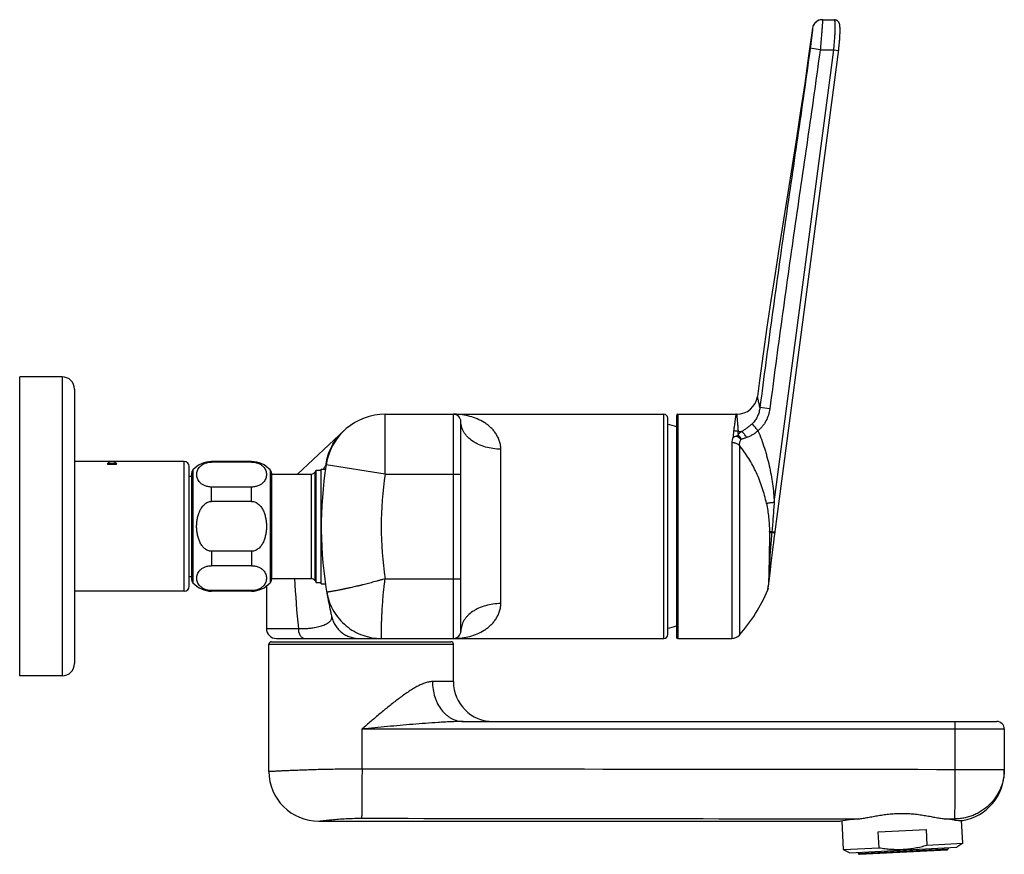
# Model space of a CAD drawing. Header units: millimetres. Extents: x -56 to 489, y -110 to 336.
# Tile 10 of 10: x 291 to 489, y 168 to 336. Entities that reach past the tile are written whole.
import ezdxf

# ---------------------------------------------------------------- set-up
doc = ezdxf.new("R2010")
doc.units = ezdxf.units.MM
doc.header["$LTSCALE"] = 23.1
doc.layers.get('0').update_dxf_attribs({"linetype": 'CONTINUOUS'})

msp = doc.modelspace()

# ---------------------------------------------------------------- linework, layer by layer
at = {"color": 7, "linetype": 'CONTINUOUS'}
for p, q in [((452.19, 335.88), (454.62, 335.84)), ((454.65, 335.84), (454.62, 335.84)), ((454.7, 335.84), (454.65, 335.84)), ((454.75, 335.83), (454.7, 335.84)), ((454.85, 335.81), (454.8, 335.82)), ((454.9, 335.8), (454.85, 335.81)), ((454.94, 335.78), (454.89, 335.8)), ((454.99, 335.76), (454.94, 335.78)), ((455.03, 335.74), (454.99, 335.76)), ((455.08, 335.72), (455.03, 335.74)), ((455.12, 335.7), (455.08, 335.72)), ((455.16, 335.67), (455.12, 335.7)), ((455.2, 335.64), (455.16, 335.67)), ((455.23, 335.61), (455.2, 335.64)), ((455.27, 335.58), (455.23, 335.61)), ((455.3, 335.55), (455.27, 335.58)), ((455.33, 335.52), (455.3, 335.55)), ((455.36, 335.49), (455.33, 335.52)), ((455.39, 335.46), (455.36, 335.49)), ((455.41, 335.43), (455.39, 335.46)), ((455.44, 335.39), (455.41, 335.43)), ((455.46, 335.36), (455.44, 335.39)), ((455.48, 335.33), (455.46, 335.36)), ((455.5, 335.3), (455.48, 335.33)), ((455.51, 335.27), (455.5, 335.3)), ((455.53, 335.23), (455.51, 335.27)), ((455.54, 335.2), (455.53, 335.23)), ((455.56, 335.17), (455.54, 335.2)), ((455.57, 335.14), (455.56, 335.17)), ((455.58, 335.11), (455.57, 335.14)), ((455.59, 335.08), (455.58, 335.11)), ((455.6, 335.05), (455.59, 335.08)), ((455.61, 335.02), (455.6, 335.05)), ((455.61, 334.99), (455.61, 335.02)), ((455.62, 334.96), (455.61, 334.99)), ((455.63, 334.93), (455.62, 334.96)), ((455.63, 334.91), (455.63, 334.94)), ((455.64, 334.88), (455.63, 334.91)), ((455.65, 334.85), (455.64, 334.88)), ((455.65, 334.82), (455.64, 334.85)), ((455.65, 334.79), (455.65, 334.82)), ((455.66, 334.76), (455.65, 334.79)), ((455.66, 334.72), (455.66, 334.76)), ((455.67, 334.69), (455.66, 334.72)), ((455.67, 334.66), (455.67, 334.69)), ((455.68, 334.59), (455.68, 334.62)), ((455.68, 334.55), (455.68, 334.59)), ((455.69, 334.47), (455.69, 334.51)), ((455.69, 334.39), (455.69, 334.43)), ((455.7, 334.34), (455.69, 334.39)), ((455.7, 334.14), (455.7, 334.2)), ((455.71, 334.09), (455.7, 334.14)), ((455.71, 333.98), (455.71, 334.03)), ((455.71, 333.91), (455.71, 333.98)), ((455.71, 333.79), (455.71, 333.92)), ((455.71, 333.65), (455.71, 333.85)), ((455.61, 331.61), (455.63, 331.87)), ((455.62, 331.74), (455.64, 331.99)), ((455.63, 331.87), (455.65, 332.11)), ((455.64, 331.99), (455.66, 332.33)), ((455.65, 332.22), (455.67, 332.55)), ((455.67, 332.44), (455.68, 332.65)), ((455.68, 332.64), (455.69, 332.93)), ((455.68, 332.65), (455.68, 332.74)), ((455.69, 333.02), (455.7, 333.19)), ((455.69, 332.84), (455.7, 333.11)), ((455.7, 333.27), (455.71, 333.51)), ((455.7, 333.19), (455.7, 333.36)), ((455.71, 333.51), (455.71, 333.72)), ((455.71, 333.43), (455.71, 333.58)), ((442.63, 232.68), (455.43, 329.88)), ((291.15, 204.24), (291.15, 264.24)), ((299.65, 264.24), (291.15, 264.24)), ((302.15, 261.74), (302.15, 206.74)), ((364.47, 256.74), (420.35, 256.74)), ((379.65, 213.24), (379.65, 255.24)), ((421.15, 212.54), (421.15, 255.94)), ((422.9, 256.44), (422.9, 212.04)), ((423.2, 256.74), (434.83, 256.74)), ((346.85, 244.72), (356.29, 253.52)), ((356.28, 253.51), (356.29, 253.52)), ((356.29, 253.52), (356.29, 253.52)), ((324.15, 247.24), (302.15, 247.24)), ((337.65, 247.24), (329.65, 247.24)), ((337.65, 247.13), (329.65, 247.13)), ((325.15, 222.24), (325.15, 246.24)), ((350.39, 245.12), (350.6, 245.49)), ((350.6, 222.99), (350.6, 245.49)), ((350.6, 245.49), (351.65, 245.49)), ((351.65, 222.74), (351.65, 245.74)), ((351.65, 245.74), (352.49, 245.74)), ((325.15, 244.31), (325.65, 244.31)), ((325.65, 244.89), (325.65, 223.59)), ((341.65, 244.89), (341.65, 223.59)), ((341.65, 244.72), (349.69, 244.72)), ((337.65, 242.13), (329.65, 242.13)), ((337.65, 239.24), (329.65, 239.24)), ((442.41, 230.96), (442.52, 231.82)), ((442.52, 231.82), (442.63, 232.68)), ((337.65, 229.24), (329.65, 229.24)), ((442.16, 229.01), (442.3, 230.12)), ((442.3, 230.12), (442.41, 230.96)), ((441.91, 226.94), (442.03, 227.95)), ((442.03, 227.95), (442.16, 229.01)), ((337.65, 226.35), (329.65, 226.35)), ((441.66, 224.91), (441.74, 225.55)), ((441.74, 225.55), (441.82, 226.22)), ((441.82, 226.22), (441.91, 226.94)), ((325.15, 224.17), (325.65, 224.17)), ((341.65, 223.76), (349.69, 223.76)), ((350.39, 223.36), (350.6, 222.99)), ((441.32, 221.81), (441.48, 223.31)), ((441.48, 223.31), (441.53, 223.79)), ((441.53, 223.79), (441.59, 224.33)), ((441.59, 224.33), (441.66, 224.91)), ((324.15, 221.24), (302.15, 221.24)), ((337.65, 221.35), (329.65, 221.35)), ((337.65, 221.24), (329.65, 221.24)), ((340.65, 222.24), (340.65, 213.74)), ((350.6, 222.99), (351.65, 222.99)), ((351.65, 222.74), (352.49, 222.74)), ((352.76, 221.01), (352.8, 220.75)), ((352.89, 220.22), (352.91, 220.14)), ((352.91, 220.14), (352.91, 220.12)), ((352.92, 220.09), (352.94, 219.95)), ((352.95, 219.88), (352.98, 219.76)), ((352.99, 219.67), (353.01, 219.56)), ((353.04, 219.4), (353.05, 219.36)), ((353.05, 219.36), (353.13, 218.96)), ((353.27, 218.22), (353.31, 218.05)), ((353.31, 218.05), (353.38, 217.71)), ((353.52, 217.07), (353.55, 216.95)), ((353.55, 216.95), (353.59, 216.76)), ((353.59, 216.76), (353.6, 216.73)), ((353.68, 216.32), (353.69, 216.3)), ((353.69, 216.3), (353.7, 216.25)), ((353.7, 216.25), (353.71, 216.19)), ((353.71, 216.19), (353.73, 216.14)), ((353.73, 216.14), (353.75, 216.06)), ((342.65, 211.74), (420.35, 211.74)), ((423.2, 211.74), (434.01, 211.74)), ((341.15, 185.09), (341.15, 210.59)), ((341.65, 211.09), (377.65, 211.09)), ((378.15, 203.09), (378.15, 210.59)), ((299.65, 204.24), (291.15, 204.24)), ((380.13, 195.09), (487.15, 195.09)), ((488.65, 193.59), (488.65, 185.09)), ((351.15, 175.09), (455.81, 175.09)), ((456.06, 175.13), (456.36, 169.4)), ((480.32, 170.66), (480.08, 175.23)), ((463.38, 172.95), (472.96, 173.45)), ((463.55, 169.78), (463.38, 172.95)), ((472.96, 173.45), (473.13, 170.28)), ((457.64, 168.75), (479.11, 169.87)), ((473.13, 170.28), (480.32, 170.66)), ((480.32, 170.66), (479.11, 169.87)), ((456.36, 169.4), (463.55, 169.78)), ((456.36, 169.4), (457.64, 168.75)), ((459.4, 168.64), (459.39, 168.84)), ((459.61, 168.45), (477.19, 169.37)), ((477.36, 169.78), (477.37, 169.58))]:
    msp.add_line(p, q, dxfattribs=at)
at = {"color": 9, "linetype": 'CONTINUOUS'}
for p, q in [((450.17, 334.15), (450.2, 334.15)), ((442.49, 239.07), (454.44, 329.86)), ((451.73, 329.86), (449.71, 330.14)), ((451.73, 329.86), (454.44, 329.86)), ((454.44, 329.86), (455.41, 329.73)), ((299.65, 264.24), (299.65, 204.24)), ((441.62, 257.81), (439.62, 258.07)), ((364.47, 244.74), (364.47, 256.74)), ((378.15, 211.74), (378.15, 256.74)), ((420.35, 211.74), (420.35, 256.74)), ((423.2, 256.74), (423.2, 211.74)), ((434.01, 251.01), (434.01, 211.74)), ((353.74, 250.11), (353.72, 250.08)), ((353.74, 250.11), (353.72, 250.08)), ((387.65, 218.75), (387.65, 249.73)), ((435.52, 250.5), (435.52, 212.42)), ((324.15, 221.24), (324.15, 247.24)), ((329.65, 247.13), (329.65, 247.24)), ((337.65, 247.13), (337.65, 247.24)), ((310.62, 246.78), (308.69, 246.78)), ((325.9, 245.55), (325.9, 222.93)), ((341.4, 245.55), (341.4, 222.93)), ((350.39, 223.36), (350.39, 245.12)), ((364.47, 244.74), (352.61, 246.59)), ((349.69, 223.76), (349.69, 244.72)), ((364.47, 244.74), (379.65, 244.74)), ((329.65, 239.24), (329.65, 242.13)), ((337.65, 239.24), (337.65, 242.13)), ((441.54, 233.08), (441.54, 233.02)), ((442.04, 233.23), (442.02, 233.09)), ((442.02, 233.09), (442.67, 233)), ((442.02, 233.09), (442.02, 233.03)), ((442.04, 233.23), (442.69, 233.15)), ((442.46, 233.18), (442.52, 233.17)), ((329.65, 229.24), (329.65, 226.35)), ((337.65, 229.24), (337.65, 226.35)), ((364.47, 223.74), (379.65, 223.74)), ((329.65, 221.35), (329.65, 221.24)), ((337.65, 221.35), (337.65, 221.24)), ((441.25, 221.54), (441.35, 222.51)), ((441.27, 221.73), (441.35, 222.51)), ((340.65, 213.74), (347.05, 213.74)), ((344.42, 213.74), (344.72, 213.74)), ((341.15, 210.59), (378.15, 210.59)), ((378.15, 203.09), (373.95, 203.09)), ((359.82, 193.59), (488.65, 193.59)), ((359.82, 185.61), (359.82, 193.59)), ((478.74, 193.59), (478.74, 185.49)), ((478.74, 185.49), (488.65, 185.49)), ((476.84, 175.55), (478.65, 175.55)), ((478.65, 175.55), (478.65, 175.33)), ((459.4, 168.64), (477.37, 169.58))]:
    msp.add_line(p, q, dxfattribs=at)
at = {"color": 7, "linetype": 'CONTINUOUS'}
for points in [[(452.22, 335.88), (452.17, 335.88), (452.1, 335.88), (452.07, 335.88)], [(454.85, 335.81), (454.8, 335.82), (454.75, 335.83)], [(450.17, 334.15), (449.41, 328.62), (448.61, 323.09), (447.79, 317.59), (446.95, 312.1), (446.1, 306.63), (445.23, 301.18), (444.37, 295.75), (443.51, 290.34), (442.67, 284.94), (441.85, 279.55), (441.05, 274.18), (440.28, 268.83), (439.55, 263.48), (439.13, 260.31)], [(455.68, 334.59), (455.68, 334.62), (455.67, 334.66)], [(455.69, 334.47), (455.69, 334.51), (455.68, 334.55)], [(455.69, 334.39), (455.69, 334.43), (455.69, 334.47)], [(455.7, 334.19), (455.7, 334.25), (455.7, 334.29), (455.7, 334.34)], [(455.7, 334.2), (455.7, 334.25), (455.7, 334.29)], [(455.71, 333.97), (455.71, 334.03), (455.71, 334.09)], [(455.43, 329.88), (455.45, 330.04), (455.47, 330.2), (455.49, 330.37)], [(455.43, 329.88), (455.45, 330.04), (455.47, 330.21)], [(455.49, 330.37), (455.5, 330.53), (455.52, 330.7), (455.54, 330.86), (455.56, 331.02)], [(455.49, 330.37), (455.5, 330.54), (455.52, 330.7), (455.54, 330.86)], [(455.55, 331.02), (455.57, 331.17), (455.58, 331.32), (455.6, 331.47), (455.61, 331.61)], [(455.56, 331.02), (455.57, 331.17), (455.58, 331.32), (455.6, 331.47)], [(352.86, 220.42), (352.86, 220.39), (352.89, 220.22)], [(353.49, 217.2), (353.5, 217.17), (353.52, 217.07)]]:
    msp.add_lwpolyline(points, dxfattribs=at)
at = {"color": 9, "linetype": 'CONTINUOUS'}
for points in [[(442.57, 233.16), (442.61, 233.16), (442.63, 233.15)], [(442.68, 233.15), (442.69, 233.15), (442.69, 233.15), (442.69, 233.15)]]:
    msp.add_lwpolyline(points, dxfattribs=at)
at = {"color": 7, "linetype": 'CONTINUOUS'}
for centre, radius, start, end in [((452.15, 333.88), 2, 89, 172.3332), ((452.18, 333.88), 2, 89.0006, 93.1231), ((454.41, 334.85), 0.99, 85.7853, 88.9102), ((299.65, 261.74), 2.5, 0, 90), ((435.06, 260.84), 4.1, 268.5017, 352.5764), ((364.47, 244.74), 12, 90, 171.1173), ((378.15, 255.24), 1.5, 0, 90), ((420.35, 255.94), 0.8, 0, 90), ((423.2, 256.44), 0.3, 90, 180), ((434.83, 251.74), 5, 88.5017, 90), ((364.48, 244.73), 12.02, 134.5427, 134.7799), ((364.49, 244.72), 12.03, 134.3533, 134.5427), ((364.52, 244.69), 12.07, 133.3571, 134.3526), ((364.56, 244.65), 12.13, 133.0084, 133.3573), ((417.1, 235.56), 19.54, 72.7163, 78.0211), ((439.73, 250.55), 4.92, 154.138, 156.1462), ((309.03, 236.72), 10.47, 86.5752, 88.4679), ((310.28, 236.72), 10.47, 91.5321, 93.4248), ((324.15, 246.24), 1, 0, 90), ((329.65, 242.24), 5, 90, 138.5904), ((337.65, 242.24), 5, 41.4096, 90), ((326.65, 244.89), 1, 138.5904, 180), ((340.65, 244.89), 1, 0, 41.4096), ((349.69, 245.52), 0.8, 270, 330), ((431.65, 234.24), 80, 171.1173, 189.948), ((326.65, 223.59), 1, 180, 221.4096), ((340.65, 223.59), 1, 318.5904, 360), ((349.69, 222.96), 0.8, 30, 90), ((324.15, 222.24), 1, 270, 360), ((329.65, 226.24), 5, 221.4096, 270), ((337.65, 226.24), 5, 270, 318.5904), ((409.96, 234.84), 34, 318.7478, 336.9677), ((440.34, 221.92), 0.99, 336.9677, 353.5411), ((431.65, 234.24), 80, 190.1666, 190.3379), ((431.65, 234.24), 80, 190.6869, 191.5497), ((431.65, 234.24), 80, 191.9251, 192.243), ((431.65, 234.24), 80, 192.2969, 192.9431), ((342.65, 213.74), 2, 180, 270), ((417.1, 232.92), 19.54, 281.9789, 287.2837), ((378.15, 213.24), 1.5, 270, 360), ((420.35, 212.54), 0.8, 270, 360), ((423.2, 212.04), 0.3, 180, 270), ((434.01, 213.74), 2, 270, 318.7478), ((341.65, 210.59), 0.5, 90, 180), ((377.65, 210.59), 0.5, 0, 90), ((299.65, 206.74), 2.5, 270, 360), ((386.15, 203.09), 8, 180, 270), ((487.15, 193.59), 1.5, 0, 90), ((351.15, 185.09), 10, 180, 270), ((478.65, 185.09), 10, 279.6636, 360), ((468.3, 94.07), 81.98, 96.2104, 98.7666), ((467.66, 91.74), 84.31, 82.5037, 83.7467), ((480.15, 186.57), 11.34, 262.4444, 270.9471), ((459.6, 168.65), 0.2, 183, 273), ((477.18, 169.57), 0.2, 273, 3)]:
    msp.add_arc(centre, radius, start, end, dxfattribs=at)
at = {"color": 9, "linetype": 'CONTINUOUS'}
for centre, radius, start, end in [((452.18, 333.88), 2, 93.125, 172.3544), ((378.15, 243.85), 12.89, 88.9454, 89.9985), ((364.49, 244.72), 12.02, 136.5287, 153.3661), ((364.47, 244.74), 12.01, 135.101, 136.5196), ((364.48, 244.73), 12.01, 134.7799, 135.1009), ((363.63, 245.17), 11.12, 133, 133.258), ((499.95, 245.73), 66.03, 173.3546, 174.5679), ((434.12, 247.48), 5.9, 78.8255, 87.6184), ((344.16, 246.87), 91.33, 3.6574, 4.0161), ((435.73, 258.08), 4.83, 264.4607, 273.4107), ((431.65, 234.24), 68, 171.1173, 188.8826), ((414.92, 233.14), 26.62, 359.8701, 0.176), ((544.94, 233.92), 198.91, 182.9257, 185.8213), ((440.62, 222.85), 0.806, 335.0898, 353.987), ((363.63, 222.83), 11.02, 189.6284, 190.8461), ((359.01, 217.32), 5.41, 193.1073, 193.5165), ((352.94, 215.91), 0.815, 10.3875, 12.8584), ((378.15, 224.63), 12.89, 270.0012, 271.0545), ((478.77, 185.49), 9.89, 357.6899, 359.9998)]:
    msp.add_arc(centre, radius, start, end, dxfattribs=at)
for points, knots in [([(452.22, 335.87), (452.22, 335.86), (452.22, 335.84), (452.21, 335.81), (452.21, 335.76), (452.21, 335.66), (452.2, 335.51), (452.18, 335.3), (452.16, 335.04), (452.14, 334.73), (452.11, 334.37), (452.07, 333.83), (452, 333.06), (451.92, 332.06), (451.83, 330.98), (451.76, 330.24), (451.73, 329.86)], [0, 0, 0, 0, 0.003946, 0.010097, 0.018439, 0.028956, 0.056425, 0.092287, 0.136234, 0.187873, 0.246754, 0.312376, 0.461475, 0.629864, 0.811553, 1, 1, 1, 1]), ([(452.22, 335.88), (452.22, 335.88), (452.22, 335.88), (452.22, 335.88), (452.22, 335.88), (452.22, 335.87), (452.22, 335.87)], [0, 0, 0, 0, 0.077376, 0.264867, 0.571897, 1, 1, 1, 1]), ([(454.44, 329.86), (454.48, 330.23), (454.55, 330.95), (454.64, 332), (454.69, 332.83), (454.72, 333.46), (454.73, 333.88), (454.74, 334.27), (454.74, 334.62), (454.73, 334.93), (454.72, 335.2), (454.71, 335.4), (454.7, 335.53), (454.69, 335.61), (454.68, 335.68), (454.67, 335.74), (454.66, 335.78), (454.65, 335.81), (454.64, 335.82)], [0, 0, 0, 0, 0.184872, 0.363387, 0.529348, 0.605808, 0.677036, 0.742425, 0.801434, 0.853587, 0.898472, 0.935745, 0.951443, 0.965149, 0.97685, 0.986542, 0.99424, 1, 1, 1, 1]), ([(454.64, 335.82), (454.64, 335.82), (454.63, 335.83), (454.63, 335.84), (454.62, 335.84), (454.61, 335.84)], [0, 0, 0, 0, 0.325621, 0.705352, 1, 1, 1, 1]), ([(450.2, 334.15), (450.2, 334.15), (450.2, 334.15), (450.2, 334.14), (450.2, 334.14), (450.2, 334.13), (450.2, 334.12), (450.2, 334.11), (450.2, 334.09), (450.2, 334.06), (450.19, 334.03), (450.19, 333.97), (450.18, 333.91), (450.17, 333.84), (450.17, 333.76), (450.16, 333.68), (450.15, 333.58), (450.13, 333.43), (450.11, 333.23), (450.07, 332.97), (450.04, 332.68), (450, 332.37), (449.96, 332.03), (449.91, 331.67), (449.86, 331.3), (449.8, 330.79), (449.74, 330.4), (449.71, 330.14)], [0, 0, 0, 0, 0.000348, 0.001236, 0.00271, 0.004775, 0.007432, 0.01068, 0.014518, 0.018943, 0.029547, 0.042472, 0.057691, 0.075177, 0.094893, 0.116793, 0.140822, 0.166923, 0.225099, 0.290794, 0.363413, 0.442251, 0.526547, 0.615496, 0.708244, 0.803873, 1, 1, 1, 1]), ([(449.71, 330.14), (449.3, 327.13), (448.46, 321.13), (447.16, 312.12), (445.85, 303.12), (444.54, 294.12), (443.26, 285.12), (442.02, 276.11), (440.81, 267.09), (440.02, 261.08), (439.62, 258.07)], [0, 0, 0, 0, 0.125001, 0.250001, 0.375001, 0.5, 0.624999, 0.749998, 0.874999, 1, 1, 1, 1]), ([(451.73, 329.86), (451.31, 326.86), (450.48, 320.85), (449.18, 311.85), (447.86, 302.85), (446.55, 293.85), (445.27, 284.85), (444.02, 275.84), (442.8, 266.83), (442.01, 260.82), (441.62, 257.81)], [0, 0, 0, 0, 0.125, 0.25, 0.375, 0.5, 0.625, 0.75, 0.875, 1, 1, 1, 1]), ([(439.62, 258.07), (439.59, 258.25), (439.52, 258.57), (439.43, 259.02), (439.35, 259.36), (439.3, 259.59), (439.26, 259.74), (439.23, 259.87), (439.21, 259.99), (439.18, 260.08), (439.17, 260.15), (439.16, 260.2), (439.15, 260.23), (439.14, 260.25), (439.14, 260.27), (439.14, 260.28), (439.13, 260.29), (439.13, 260.3), (439.13, 260.3), (439.13, 260.3), (439.13, 260.31), (439.13, 260.31), (439.13, 260.31)], [0, 0, 0, 0, 0.232016, 0.434417, 0.606524, 0.681057, 0.747846, 0.80685, 0.858037, 0.901383, 0.936868, 0.951658, 0.964479, 0.975329, 0.984209, 0.991116, 0.99383, 0.996051, 0.997778, 0.999012, 0.999753, 1, 1, 1, 1]), ([(439.62, 258.07), (439.59, 257.77), (439.48, 257.17), (439.17, 256.3), (438.72, 255.5), (438.31, 255.03), (438.09, 254.82)], [0, 0, 0, 0, 0.249768, 0.499466, 0.749412, 1, 1, 1, 1]), ([(441.62, 257.81), (441.56, 257.39), (441.38, 256.55), (440.96, 255.57), (440.53, 254.83), (440.15, 254.32), (439.72, 253.84), (439.4, 253.56), (439.24, 253.42)], [0, 0, 0, 0, 0.249899, 0.499775, 0.624838, 0.749897, 0.874951, 1, 1, 1, 1]), ([(387.65, 249.73), (387.65, 249.88), (387.64, 250.19), (387.56, 250.77), (387.38, 251.47), (387.04, 252.24), (386.62, 252.95), (386.11, 253.58), (385.55, 254.14), (384.95, 254.65), (384.09, 255.24), (382.93, 255.83), (381.46, 256.34), (379.94, 256.65), (378.91, 256.73), (378.39, 256.74)], [0, 0, 0, 0, 0.03585, 0.07083, 0.138565, 0.204075, 0.268002, 0.330821, 0.392874, 0.454398, 0.515559, 0.637125, 0.75824, 0.879157, 1, 1, 1, 1]), ([(387.65, 249.73), (387.13, 249.73), (386.1, 249.8), (384.6, 250.11), (383.43, 250.54), (382.58, 250.97), (381.82, 251.44), (381.15, 252), (380.59, 252.63), (380.26, 253.12), (379.99, 253.63), (379.8, 254.16), (379.68, 254.7), (379.65, 255.06), (379.65, 255.24)], [0, 0, 0, 0, 0.146321, 0.289725, 0.427579, 0.493807, 0.557944, 0.679418, 0.736916, 0.792368, 0.846018, 0.898209, 0.949371, 1, 1, 1, 1]), ([(434.83, 256.74), (434.83, 256.74), (434.83, 256.74), (434.83, 256.74), (434.83, 256.74), (434.83, 256.74), (434.83, 256.73), (434.82, 256.73), (434.82, 256.73), (434.82, 256.72), (434.82, 256.71), (434.82, 256.7), (434.82, 256.68), (434.81, 256.65), (434.81, 256.62), (434.8, 256.57), (434.79, 256.52), (434.78, 256.46), (434.77, 256.4), (434.76, 256.33), (434.75, 256.22), (434.72, 256.07), (434.69, 255.87), (434.66, 255.65), (434.63, 255.39), (434.59, 255.12), (434.55, 254.82), (434.5, 254.49), (434.44, 254.01), (434.39, 253.63), (434.36, 253.37)], [0, 0, 0, 0, 0.000065, 0.000256, 0.000574, 0.001017, 0.001587, 0.002282, 0.004049, 0.006315, 0.009081, 0.012346, 0.016111, 0.025146, 0.03619, 0.049237, 0.06428, 0.081313, 0.100328, 0.121322, 0.144285, 0.196085, 0.255652, 0.322909, 0.397764, 0.480108, 0.569834, 0.666819, 0.770933, 1, 1, 1, 1]), ([(434.96, 256.74), (434.96, 256.74), (434.96, 256.74), (434.96, 256.74), (434.96, 256.74), (434.96, 256.73), (434.96, 256.73), (434.96, 256.73), (434.96, 256.72), (434.96, 256.72), (434.96, 256.71), (434.96, 256.7), (434.96, 256.68), (434.97, 256.65), (434.97, 256.61), (434.97, 256.57), (434.98, 256.52), (434.99, 256.46), (434.99, 256.39), (435, 256.32), (435.01, 256.21), (435.03, 256.06), (435.05, 255.85), (435.07, 255.62), (435.09, 255.36), (435.12, 255.08), (435.15, 254.76), (435.17, 254.42), (435.21, 253.92), (435.24, 253.53), (435.26, 253.27)], [0, 0, 0, 0, 0.000062, 0.000247, 0.000556, 0.000988, 0.001545, 0.002224, 0.003955, 0.006181, 0.008903, 0.01212, 0.015832, 0.024739, 0.035623, 0.048482, 0.063317, 0.080126, 0.098907, 0.119659, 0.142378, 0.193707, 0.252864, 0.31981, 0.394491, 0.47684, 0.566775, 0.664191, 0.768967, 1, 1, 1, 1]), ([(438.09, 254.82), (437.91, 254.66), (437.56, 254.36), (437.02, 253.96), (436.5, 253.59), (436.17, 253.36), (436.02, 253.25)], [0, 0, 0, 0, 0.274236, 0.535023, 0.777543, 1, 1, 1, 1]), ([(439.24, 253.42), (439.12, 253.57), (438.9, 253.84), (438.58, 254.23), (438.31, 254.55), (438.15, 254.74), (438.09, 254.82)], [0, 0, 0, 0, 0.304687, 0.586897, 0.8248, 1, 1, 1, 1]), ([(352.61, 246.73), (352.7, 247.35), (352.99, 248.58), (353.72, 250.31), (354.72, 251.9), (355.56, 252.83), (356.01, 253.26)], [0, 0, 0, 0, 0.250414, 0.500579, 0.750446, 1, 1, 1, 1]), ([(436.02, 253.25), (435.89, 253.16), (435.64, 252.98), (435.41, 252.79), (435.3, 252.7)], [0, 0, 0, 0, 0.521062, 1, 1, 1, 1]), ([(436.94, 252.05), (436.88, 252.18), (436.76, 252.42), (436.53, 252.75), (436.29, 253.03), (436.11, 253.19), (436.02, 253.25)], [0, 0, 0, 0, 0.272306, 0.534736, 0.779382, 1, 1, 1, 1]), ([(439.24, 253.42), (439.07, 253.26), (438.71, 252.95), (438.14, 252.58), (437.54, 252.28), (437.14, 252.12), (436.94, 252.05)], [0, 0, 0, 0, 0.261823, 0.518845, 0.766238, 1, 1, 1, 1]), ([(439.24, 253.42), (439.48, 252.86), (439.94, 251.71), (440.43, 250.25), (440.8, 249.07), (441.13, 247.89), (441.51, 246.39), (441.89, 244.58), (442.28, 242.15), (442.44, 240.3), (442.49, 239.07)], [0, 0, 0, 0, 0.125002, 0.250008, 0.312515, 0.375023, 0.500032, 0.625043, 0.750054, 1, 1, 1, 1]), ([(434.22, 251.98), (434.18, 251.91), (434.12, 251.75), (434.04, 251.43), (434.01, 251.18), (434.01, 251.01)], [0, 0, 0, 0, 0.248633, 0.496951, 1, 1, 1, 1]), ([(435.52, 250.5), (435.42, 250.58), (435.21, 250.73), (434.9, 250.86), (434.64, 250.94), (434.37, 250.99), (434.16, 251.01), (434.01, 251.01)], [0, 0, 0, 0, 0.234187, 0.481235, 0.608749, 0.738155, 1, 1, 1, 1]), ([(435.8, 251.62), (435.74, 251.69), (435.48, 251.98), (435.16, 252.22), (434.9, 252.35)], [0, 0, 0, 0, 0.251425, 1, 1, 1, 1]), ([(435.92, 251.71), (435.88, 251.79), (435.69, 252.1), (435.44, 252.38), (435.23, 252.54)], [0, 0, 0, 0, 0.258128, 1, 1, 1, 1]), ([(435.8, 251.62), (435.74, 251.54), (435.63, 251.38), (435.53, 251.1), (435.49, 250.81), (435.5, 250.6), (435.52, 250.5)], [0, 0, 0, 0, 0.245653, 0.489363, 0.739078, 1, 1, 1, 1]), ([(435.92, 251.71), (435.9, 251.7), (435.85, 251.67), (435.81, 251.64), (435.8, 251.62)], [0, 0, 0, 0, 0.50118, 1, 1, 1, 1]), ([(436.94, 252.05), (436.85, 252.02), (436.67, 251.96), (436.41, 251.87), (436.16, 251.79), (436, 251.74), (435.92, 251.71)], [0, 0, 0, 0, 0.266574, 0.522725, 0.767573, 1, 1, 1, 1]), ([(353.72, 250.08), (353.59, 249.82), (353.35, 249.29), (353.05, 248.47), (352.8, 247.61), (352.67, 247.03), (352.61, 246.73)], [0, 0, 0, 0, 0.242649, 0.492009, 0.74756, 1, 1, 1, 1]), ([(440.95, 238.82), (440.73, 239.89), (440.17, 241.99), (439.18, 244.52), (438.21, 246.46), (437.12, 248.33), (436.19, 249.66), (435.52, 250.5)], [0, 0, 0, 0, 0.251026, 0.501464, 0.62644, 0.751173, 1, 1, 1, 1]), ([(352.61, 246.73), (352.6, 246.71), (352.57, 246.65), (352.51, 246.52), (352.4, 246.32), (352.24, 246.04), (352.13, 245.85), (352.07, 245.74)], [0, 0, 0, 0, 0.07684, 0.169411, 0.397547, 0.676719, 1, 1, 1, 1]), ([(352.61, 246.73), (352.62, 246.71), (352.62, 246.66), (352.62, 246.62), (352.61, 246.59)], [0, 0, 0, 0, 0.5066, 1, 1, 1, 1]), ([(440.95, 238.82), (440.98, 238.84), (441.06, 238.87), (441.2, 238.91), (441.37, 238.95), (441.56, 238.98), (441.77, 239.01), (442.08, 239.05), (442.33, 239.06), (442.49, 239.07)], [0, 0, 0, 0, 0.073713, 0.166149, 0.275902, 0.400945, 0.538807, 0.686677, 1, 1, 1, 1]), ([(442.49, 239.07), (442.46, 238.58), (442.39, 237.61), (442.28, 236.15), (442.17, 234.69), (442.08, 233.72), (442.04, 233.23)], [0, 0, 0, 0, 0.250011, 0.500014, 0.750008, 1, 1, 1, 1]), ([(440.95, 238.82), (441.13, 237.9), (441.43, 236.04), (441.54, 234.16), (441.54, 233.22)], [0, 0, 0, 0, 0.499715, 1, 1, 1, 1]), ([(441.54, 233.22), (441.56, 233.23), (441.58, 233.23), (441.65, 233.24), (441.75, 233.24), (441.88, 233.24), (441.98, 233.24), (442.04, 233.23)], [0, 0, 0, 0, 0.075908, 0.168035, 0.397458, 0.678918, 1, 1, 1, 1]), ([(441.54, 233.08), (441.56, 233.08), (441.58, 233.09), (441.65, 233.09), (441.74, 233.1), (441.87, 233.1), (441.97, 233.09), (442.02, 233.09)], [0, 0, 0, 0, 0.075909, 0.168018, 0.397375, 0.6788, 1, 1, 1, 1]), ([(442.02, 233.03), (441.91, 231.92), (441.72, 229.8), (441.55, 227.23), (441.46, 225.39), (441.41, 224.25), (441.38, 223.31), (441.36, 222.75), (441.35, 222.51)], [0, 0, 0, 0, 0.317186, 0.606126, 0.731682, 0.840619, 0.930594, 1, 1, 1, 1]), ([(441.54, 233.02), (441.54, 231.91), (441.52, 229.78), (441.47, 227.23), (441.43, 225.4), (441.4, 224.26), (441.38, 223.43), (441.36, 222.86), (441.35, 222.62), (441.35, 222.51)], [0, 0, 0, 0, 0.317773, 0.60523, 0.730495, 0.839758, 0.930393, 0.967962, 1, 1, 1, 1]), ([(441.54, 233.02), (441.56, 233.02), (441.58, 233.03), (441.64, 233.03), (441.74, 233.04), (441.87, 233.04), (441.97, 233.03), (442.02, 233.03)], [0, 0, 0, 0, 0.076058, 0.168244, 0.397603, 0.678924, 1, 1, 1, 1]), ([(442.02, 233.03), (442.06, 233.02), (442.15, 233.01), (442.27, 232.99), (442.37, 232.98), (442.44, 232.97), (442.48, 232.97), (442.53, 232.96), (442.56, 232.96), (442.59, 232.96), (442.61, 232.95), (442.63, 232.95), (442.64, 232.95), (442.65, 232.95), (442.65, 232.95), (442.66, 232.95), (442.66, 232.95), (442.66, 232.95), (442.66, 232.95), (442.66, 232.95), (442.67, 232.95), (442.67, 232.95)], [0, 0, 0, 0, 0.211071, 0.405191, 0.577829, 0.654806, 0.724944, 0.78783, 0.843097, 0.890422, 0.929527, 0.945924, 0.960184, 0.972288, 0.982216, 0.989955, 0.995496, 0.997441, 0.998834, 0.999681, 1, 1, 1, 1]), ([(364.47, 223.74), (364.28, 223.68), (364, 223.6), (363.62, 223.49), (363.34, 223.4), (363.06, 223.32), (362.68, 223.22), (362.22, 223.09), (361.66, 222.94), (361.11, 222.79), (360.57, 222.65), (360.12, 222.54), (359.77, 222.45), (359.51, 222.39), (359.25, 222.33), (358.91, 222.25), (358.5, 222.15), (358.01, 222.04), (357.62, 221.95), (357.31, 221.88), (357.08, 221.84), (356.86, 221.79), (356.64, 221.74), (356.43, 221.7), (356.23, 221.65), (356.02, 221.61), (355.83, 221.57), (355.63, 221.53), (355.45, 221.5), (355.27, 221.46), (355.04, 221.42), (354.76, 221.37), (354.45, 221.31), (354.16, 221.26), (353.9, 221.21), (353.67, 221.17), (353.46, 221.13), (353.3, 221.11), (353.19, 221.09), (353.09, 221.07), (353.01, 221.06), (352.93, 221.05), (352.89, 221.04), (352.85, 221.03), (352.81, 221.02), (352.79, 221.02), (352.78, 221.02), (352.77, 221.01), (352.76, 221.01), (352.76, 221.01), (352.76, 221.01), (352.76, 221.01), (352.76, 221.01)], [0, 0, 0, 0, 0.049006, 0.073474, 0.097898, 0.122265, 0.146559, 0.194876, 0.24273, 0.290009, 0.336596, 0.38238, 0.404936, 0.427249, 0.449306, 0.471093, 0.513807, 0.555286, 0.59543, 0.614969, 0.634138, 0.652926, 0.671321, 0.689311, 0.706884, 0.724032, 0.740743, 0.757009, 0.772818, 0.78816, 0.803026, 0.831299, 0.857568, 0.881768, 0.903843, 0.923741, 0.941411, 0.956814, 0.963652, 0.96991, 0.980668, 0.985162, 0.989064, 0.99237, 0.995078, 0.997185, 0.998013, 0.998692, 0.999221, 0.999602, 0.999843, 1, 1, 1, 1]), ([(363.71, 211.74), (363.71, 211.74), (363.71, 211.74), (363.71, 211.74), (363.71, 211.75), (363.71, 211.76), (363.71, 211.76), (363.71, 211.78), (363.71, 211.8), (363.71, 211.83), (363.72, 211.87), (363.72, 211.92), (363.72, 211.97), (363.72, 212.04), (363.72, 212.13), (363.71, 212.27), (363.72, 212.45), (363.72, 212.67), (363.72, 212.9), (363.72, 213.17), (363.72, 213.46), (363.73, 213.9), (363.74, 214.37), (363.75, 214.87), (363.77, 215.27), (363.78, 215.7), (363.8, 216.15), (363.82, 216.61), (363.84, 217.09), (363.87, 217.59), (363.92, 218.28), (363.97, 218.99), (364.02, 219.72), (364.07, 220.28), (364.12, 220.84), (364.18, 221.41), (364.23, 221.89), (364.28, 222.28), (364.31, 222.57), (364.35, 222.86), (364.4, 223.25), (364.44, 223.55), (364.47, 223.74)], [0, 0, 0, 0, 0.000104, 0.00034, 0.000721, 0.001251, 0.00193, 0.002759, 0.004867, 0.007574, 0.01088, 0.014782, 0.019276, 0.024362, 0.030036, 0.043134, 0.058538, 0.076211, 0.09611, 0.118188, 0.142392, 0.168662, 0.227148, 0.259221, 0.293081, 0.328644, 0.365825, 0.404534, 0.444677, 0.486155, 0.528869, 0.617585, 0.663371, 0.709962, 0.757244, 0.805103, 0.853424, 0.877722, 0.902091, 0.926518, 0.950989, 1, 1, 1, 1]), ([(352.8, 220.76), (352.92, 220.13), (353.27, 218.9), (354.11, 217.16), (355.23, 215.6), (356.6, 214.25), (358.19, 213.15), (359.93, 212.35), (361.79, 211.85), (363.07, 211.74), (363.71, 211.74)], [0, 0, 0, 0, 0.124806, 0.249779, 0.374874, 0.500032, 0.625185, 0.750267, 0.875219, 1, 1, 1, 1]), ([(378.39, 211.74), (378.91, 211.75), (379.94, 211.83), (381.46, 212.14), (382.93, 212.65), (384.09, 213.24), (384.95, 213.83), (385.55, 214.34), (386.11, 214.9), (386.62, 215.53), (387.04, 216.24), (387.38, 217.01), (387.56, 217.71), (387.64, 218.29), (387.65, 218.6), (387.65, 218.75)], [0, 0, 0, 0, 0.120843, 0.24176, 0.362874, 0.484441, 0.545602, 0.607126, 0.669179, 0.731998, 0.795925, 0.861436, 0.929171, 0.96415, 1, 1, 1, 1]), ([(387.65, 218.75), (387.13, 218.75), (386.1, 218.68), (384.6, 218.37), (383.43, 217.94), (382.58, 217.51), (381.82, 217.04), (381.15, 216.48), (380.59, 215.85), (380.26, 215.36), (379.99, 214.85), (379.8, 214.32), (379.68, 213.78), (379.65, 213.42), (379.65, 213.24)], [0, 0, 0, 0, 0.146321, 0.289725, 0.427579, 0.493807, 0.557944, 0.679418, 0.736916, 0.792368, 0.846018, 0.898209, 0.949371, 1, 1, 1, 1]), ([(347.05, 213.74), (347.56, 213.72), (348.32, 213.73), (349.3, 213.8), (349.96, 213.89), (350.58, 213.99), (351.15, 214.12), (351.67, 214.27), (352.13, 214.43), (352.54, 214.61), (352.89, 214.8), (353.18, 214.99), (353.42, 215.2), (353.59, 215.4), (353.69, 215.59), (353.74, 215.74), (353.76, 215.84), (353.76, 215.95), (353.75, 216.02), (353.75, 216.06)], [0, 0, 0, 0, 0.203148, 0.296938, 0.385186, 0.467681, 0.544242, 0.61473, 0.679056, 0.737196, 0.789207, 0.835269, 0.875733, 0.911207, 0.942678, 0.95738, 0.971668, 0.98579, 1, 1, 1, 1]), ([(353.75, 216.06), (353.82, 215.76), (354.02, 215.17), (354.46, 214.34), (355.04, 213.59), (355.73, 212.94), (356.52, 212.42), (357.38, 212.03), (358.29, 211.79), (358.92, 211.74), (359.23, 211.74)], [0, 0, 0, 0, 0.12389, 0.248707, 0.374202, 0.500054, 0.625898, 0.751371, 0.876153, 1, 1, 1, 1]), ([(347.05, 213.74), (347.05, 213.61), (347.06, 213.35), (347.14, 212.98), (347.26, 212.63), (347.42, 212.33), (347.62, 212.08), (347.85, 211.89), (348.07, 211.79), (348.24, 211.75), (348.33, 211.74), (348.38, 211.74)], [0, 0, 0, 0, 0.14832, 0.293492, 0.432656, 0.563557, 0.684881, 0.796631, 0.900459, 0.950527, 1, 1, 1, 1]), ([(373.95, 203.09), (373.69, 203.09), (373.28, 203.04), (372.75, 202.91), (372.33, 202.77), (371.91, 202.61), (371.33, 202.35), (370.6, 201.97), (369.72, 201.44), (368.83, 200.86), (367.94, 200.23), (367.04, 199.57), (366.14, 198.87), (364.93, 197.91), (363.43, 196.67), (361.62, 195.14), (360.42, 194.11), (359.82, 193.59)], [0, 0, 0, 0, 0.045783, 0.070207, 0.09563, 0.122001, 0.149256, 0.20611, 0.265629, 0.327306, 0.390724, 0.455545, 0.521497, 0.588359, 0.724105, 0.861621, 1, 1, 1, 1]), ([(373.95, 203.09), (373.95, 202.57), (374.03, 201.53), (374.32, 200.27), (374.67, 199.32), (375.08, 198.43), (375.71, 197.42), (376.5, 196.57), (377.21, 196.03), (377.76, 195.69), (378.33, 195.42), (378.92, 195.23), (379.52, 195.12), (379.93, 195.09), (380.13, 195.09)], [0, 0, 0, 0, 0.140079, 0.278027, 0.34565, 0.412063, 0.54053, 0.662822, 0.721755, 0.779295, 0.835625, 0.890985, 0.945667, 1, 1, 1, 1]), ([(380.13, 195.09), (379.71, 195.09), (378.87, 195.08), (377.61, 195.03), (376.34, 194.97), (374.65, 194.87), (372.54, 194.72), (370, 194.52), (367.45, 194.3), (364.06, 193.99), (361.51, 193.75), (359.82, 193.59)], [0, 0, 0, 0, 0.061745, 0.123726, 0.185883, 0.248171, 0.373035, 0.498169, 0.623483, 0.74892, 1, 1, 1, 1]), ([(478.73, 195.09), (478.73, 195.09), (478.73, 195.09), (478.73, 195.09), (478.73, 195.09), (478.73, 195.08), (478.73, 195.08), (478.73, 195.07), (478.73, 195.06), (478.73, 195.04), (478.73, 195.02), (478.73, 195), (478.73, 194.97), (478.73, 194.95), (478.74, 194.9), (478.74, 194.83), (478.74, 194.75), (478.74, 194.65), (478.74, 194.54), (478.74, 194.42), (478.74, 194.29), (478.74, 194.11), (478.74, 193.88), (478.74, 193.69), (478.74, 193.59)], [0, 0, 0, 0, 0.00037, 0.001298, 0.002818, 0.004934, 0.007647, 0.010956, 0.019356, 0.030116, 0.043211, 0.05861, 0.076275, 0.096165, 0.118232, 0.16868, 0.227131, 0.293025, 0.365727, 0.444536, 0.528694, 0.617391, 0.804948, 1, 1, 1, 1]), ([(341.15, 185.09), (341.15, 185.09), (341.16, 185.09), (341.16, 185.09), (341.16, 185.09), (341.16, 185.09), (341.17, 185.09), (341.18, 185.09), (341.19, 185.09), (341.21, 185.09), (341.22, 185.09), (341.25, 185.1), (341.3, 185.1), (341.36, 185.1), (341.43, 185.11), (341.52, 185.11), (341.61, 185.12), (341.76, 185.12), (341.97, 185.13), (342.26, 185.15), (342.59, 185.17), (342.96, 185.19), (343.38, 185.21), (343.83, 185.23), (344.51, 185.26), (345.45, 185.3), (346.67, 185.35), (348.03, 185.4), (349.49, 185.45), (351.06, 185.5), (352.71, 185.54), (354.43, 185.57), (356.8, 185.6), (358.61, 185.61), (359.82, 185.61)], [0, 0, 0, 0, 0.000019, 0.000076, 0.00017, 0.000302, 0.00068, 0.001209, 0.001889, 0.00272, 0.003701, 0.004834, 0.007549, 0.010864, 0.014778, 0.019286, 0.024388, 0.030079, 0.043214, 0.058661, 0.076381, 0.09633, 0.118458, 0.142712, 0.169032, 0.227606, 0.293608, 0.366395, 0.445259, 0.529434, 0.618103, 0.710404, 0.80544, 1, 1, 1, 1]), ([(359.82, 185.61), (359.82, 185.01), (359.81, 183.83), (359.81, 182.1), (359.8, 180.49), (359.79, 179.05), (359.78, 177.98), (359.77, 177.24), (359.76, 176.78), (359.75, 176.4), (359.75, 176.09), (359.74, 175.88), (359.73, 175.75), (359.73, 175.7), (359.73, 175.68)], [0, 0, 0, 0, 0.181475, 0.357012, 0.52087, 0.667686, 0.792659, 0.845644, 0.8917, 0.930448, 0.961572, 0.984818, 0.993426, 1, 1, 1, 1]), ([(478.74, 185.49), (478.74, 184.88), (478.74, 183.69), (478.73, 181.95), (478.72, 180.33), (478.72, 179.08), (478.71, 178.17), (478.7, 177.59), (478.69, 177.06), (478.69, 176.61), (478.68, 176.23), (478.67, 175.93), (478.66, 175.73), (478.66, 175.61), (478.66, 175.57), (478.65, 175.55)], [0, 0, 0, 0, 0.183006, 0.359902, 0.524782, 0.672139, 0.737681, 0.797052, 0.849756, 0.895351, 0.933458, 0.963758, 0.985999, 0.994038, 1, 1, 1, 1]), ([(488.65, 185.09), (488.63, 184.77), (488.58, 184.14), (488.4, 183.2), (488.14, 182.29), (487.79, 181.4), (487.35, 180.55), (486.67, 179.48), (485.62, 178.27), (484.37, 177.29), (483.26, 176.65), (482.39, 176.25), (481.49, 175.94), (480.56, 175.71), (479.61, 175.58), (478.97, 175.55), (478.65, 175.55)], [0, 0, 0, 0, 0.062336, 0.124682, 0.187042, 0.249424, 0.311832, 0.37427, 0.499101, 0.624067, 0.686669, 0.749299, 0.811952, 0.874624, 0.937309, 1, 1, 1, 1]), ([(351.15, 175.09), (351.16, 175.09), (351.16, 175.09), (351.17, 175.09), (351.18, 175.09), (351.19, 175.1), (351.21, 175.1), (351.25, 175.1), (351.31, 175.11), (351.39, 175.12), (351.49, 175.14), (351.61, 175.15), (351.8, 175.18), (352.09, 175.21), (352.49, 175.26), (352.96, 175.31), (353.49, 175.37), (354.1, 175.43), (355.03, 175.51), (356.31, 175.6), (357.97, 175.67), (359.13, 175.68), (359.73, 175.68)], [0, 0, 0, 0, 0.000269, 0.001075, 0.002417, 0.004293, 0.006704, 0.009649, 0.017143, 0.026777, 0.038546, 0.052442, 0.068458, 0.106818, 0.153527, 0.208456, 0.2714, 0.342081, 0.420108, 0.595902, 0.792366, 1, 1, 1, 1])]:
    msp.add_open_spline(points, degree=3, knots=knots, dxfattribs=at)
at = {"color": 7, "linetype": 'CONTINUOUS'}
for points, knots in [([(434.9, 252.35), (434.77, 252.31), (434.53, 252.21), (434.31, 252.06), (434.22, 251.98)], [0, 0, 0, 0, 0.514954, 1, 1, 1, 1]), ([(434.9, 252.35), (434.93, 252.36), (435, 252.38), (435.08, 252.42), (435.14, 252.45), (435.17, 252.48), (435.21, 252.5), (435.22, 252.53), (435.23, 252.54)], [0, 0, 0, 0, 0.282253, 0.546385, 0.670615, 0.788343, 0.898338, 1, 1, 1, 1]), ([(309.31, 247.18), (309.26, 247.16), (309.12, 247.1), (308.91, 246.97), (308.76, 246.85), (308.69, 246.78)], [0, 0, 0, 0, 0.226091, 0.592371, 1, 1, 1, 1]), ([(310.62, 246.78), (310.57, 246.82), (310.38, 246.99), (310.17, 247.12), (310, 247.18)], [0, 0, 0, 0, 0.277621, 1, 1, 1, 1]), ([(329.65, 242.13), (329.39, 242.13), (328.9, 242.18), (328.22, 242.39), (327.68, 242.69), (327.28, 243.05), (326.99, 243.43), (326.79, 243.82), (326.68, 244.23), (326.64, 244.63), (326.68, 245.04), (326.79, 245.44), (326.99, 245.84), (327.28, 246.22), (327.68, 246.57), (328.22, 246.87), (328.9, 247.08), (329.39, 247.13), (329.65, 247.13)], [0, 0, 0, 0, 0.090225, 0.17151, 0.241569, 0.30232, 0.35648, 0.406368, 0.453756, 0.5, 0.546244, 0.593632, 0.64352, 0.69768, 0.758431, 0.82849, 0.909775, 1, 1, 1, 1]), ([(337.65, 247.13), (337.92, 247.13), (338.41, 247.08), (339.08, 246.87), (339.62, 246.57), (340.03, 246.22), (340.32, 245.84), (340.52, 245.44), (340.63, 245.04), (340.67, 244.63), (340.63, 244.23), (340.52, 243.82), (340.32, 243.43), (340.03, 243.05), (339.62, 242.69), (339.08, 242.39), (338.41, 242.18), (337.92, 242.13), (337.65, 242.13)], [0, 0, 0, 0, 0.090225, 0.17151, 0.241569, 0.30232, 0.35648, 0.406368, 0.453756, 0.5, 0.546244, 0.593632, 0.64352, 0.69768, 0.758431, 0.82849, 0.909775, 1, 1, 1, 1]), ([(308.69, 246.78), (308.69, 246.77), (308.69, 246.77), (308.69, 246.77), (308.69, 246.77), (308.69, 246.77), (308.7, 246.76), (308.7, 246.76), (308.71, 246.76), (308.72, 246.76), (308.74, 246.75), (308.75, 246.75), (308.77, 246.75), (308.79, 246.74), (308.82, 246.74), (308.85, 246.73), (308.89, 246.73), (308.94, 246.72), (309, 246.71), (309.06, 246.71), (309.14, 246.7), (309.25, 246.7), (309.38, 246.69), (309.51, 246.69), (309.65, 246.68), (309.78, 246.69), (309.91, 246.69), (310.04, 246.69), (310.15, 246.7), (310.23, 246.71), (310.29, 246.71), (310.36, 246.72), (310.42, 246.73), (310.47, 246.73), (310.5, 246.74), (310.53, 246.74), (310.56, 246.75), (310.58, 246.75), (310.6, 246.76), (310.61, 246.76), (310.61, 246.77), (310.62, 246.77), (310.62, 246.77)], [0, 0, 0, 0, 0.001294, 0.002437, 0.003877, 0.005704, 0.007863, 0.010286, 0.015718, 0.0217, 0.028061, 0.0347, 0.041552, 0.055733, 0.070385, 0.085384, 0.100654, 0.131817, 0.163611, 0.195881, 0.228526, 0.294658, 0.361582, 0.428996, 0.496652, 0.564323, 0.631785, 0.698794, 0.765059, 0.797794, 0.830178, 0.862117, 0.893477, 0.924032, 0.93889, 0.953353, 0.967266, 0.980331, 0.986364, 0.991873, 0.996575, 1, 1, 1, 1]), ([(310.62, 246.77), (310.62, 246.77), (310.62, 246.77), (310.62, 246.77), (310.62, 246.78)], [0, 0, 0, 0, 0.480549, 1, 1, 1, 1]), ([(326.65, 234.24), (326.65, 234.51), (326.68, 235.04), (326.79, 235.84), (326.98, 236.61), (327.21, 237.24), (327.45, 237.72), (327.74, 238.17), (328.09, 238.58), (328.52, 238.9), (328.87, 239.09), (329.25, 239.21), (329.52, 239.24), (329.65, 239.24)], [0, 0, 0, 0, 0.125065, 0.250124, 0.375168, 0.500184, 0.562724, 0.625259, 0.750087, 0.812592, 0.875078, 0.937545, 1, 1, 1, 1]), ([(337.65, 239.24), (337.79, 239.24), (338.06, 239.21), (338.44, 239.09), (338.79, 238.9), (339.22, 238.58), (339.57, 238.17), (339.85, 237.72), (340.1, 237.24), (340.33, 236.61), (340.52, 235.84), (340.63, 235.04), (340.65, 234.51), (340.65, 234.24)], [0, 0, 0, 0, 0.062455, 0.124922, 0.187408, 0.249913, 0.37474, 0.437276, 0.499816, 0.624832, 0.749876, 0.874935, 1, 1, 1, 1]), ([(329.65, 229.24), (329.52, 229.24), (329.25, 229.27), (328.87, 229.39), (328.52, 229.58), (328.09, 229.9), (327.74, 230.31), (327.45, 230.76), (327.21, 231.24), (326.98, 231.87), (326.79, 232.65), (326.68, 233.44), (326.65, 233.97), (326.65, 234.24)], [0, 0, 0, 0, 0.062455, 0.124922, 0.187408, 0.249913, 0.37474, 0.437276, 0.499816, 0.624832, 0.749876, 0.874935, 1, 1, 1, 1]), ([(340.65, 234.24), (340.65, 233.97), (340.63, 233.44), (340.52, 232.65), (340.33, 231.87), (340.1, 231.24), (339.85, 230.76), (339.57, 230.31), (339.22, 229.9), (338.79, 229.58), (338.44, 229.39), (338.06, 229.27), (337.79, 229.24), (337.65, 229.24)], [0, 0, 0, 0, 0.125065, 0.250124, 0.375168, 0.500184, 0.562724, 0.625259, 0.750087, 0.812592, 0.875078, 0.937545, 1, 1, 1, 1]), ([(329.65, 221.35), (329.39, 221.35), (328.9, 221.4), (328.22, 221.61), (327.68, 221.91), (327.28, 222.26), (326.99, 222.64), (326.79, 223.04), (326.68, 223.44), (326.64, 223.85), (326.68, 224.25), (326.79, 224.66), (326.99, 225.05), (327.28, 225.43), (327.68, 225.79), (328.22, 226.09), (328.9, 226.3), (329.39, 226.35), (329.65, 226.35)], [0, 0, 0, 0, 0.090225, 0.17151, 0.241569, 0.30232, 0.35648, 0.406368, 0.453756, 0.5, 0.546244, 0.593632, 0.64352, 0.69768, 0.758431, 0.82849, 0.909775, 1, 1, 1, 1]), ([(337.65, 226.35), (337.92, 226.35), (338.41, 226.3), (339.08, 226.09), (339.62, 225.79), (340.03, 225.43), (340.32, 225.05), (340.52, 224.66), (340.63, 224.25), (340.67, 223.85), (340.63, 223.44), (340.52, 223.04), (340.32, 222.64), (340.03, 222.26), (339.62, 221.91), (339.08, 221.61), (338.41, 221.4), (337.92, 221.35), (337.65, 221.35)], [0, 0, 0, 0, 0.090225, 0.17151, 0.241569, 0.30232, 0.35648, 0.406368, 0.453756, 0.5, 0.546244, 0.593632, 0.64352, 0.69768, 0.758431, 0.82849, 0.909775, 1, 1, 1, 1]), ([(459.43, 175.57), (459.58, 175.58), (459.88, 175.62), (460.51, 175.71), (461.33, 175.86), (462.36, 176.05), (463.44, 176.25), (464.58, 176.42), (465.75, 176.56), (466.95, 176.65), (468.17, 176.68), (469.38, 176.64), (470.57, 176.55), (471.74, 176.4), (472.86, 176.22), (473.94, 176.03), (474.96, 175.84), (475.78, 175.69), (476.4, 175.6), (476.69, 175.56), (476.84, 175.55)], [0, 0, 0, 0, 0.025299, 0.051764, 0.107899, 0.167785, 0.230798, 0.296321, 0.363737, 0.432405, 0.501658, 0.570815, 0.639216, 0.706239, 0.771301, 0.83383, 0.893228, 0.948847, 0.975025, 1, 1, 1, 1]), ([(468.37, 169.45), (468.77, 169.47), (469.58, 169.54), (470.77, 169.72), (471.96, 169.96), (472.74, 170.17), (473.13, 170.28)], [0, 0, 0, 0, 0.249994, 0.49999, 0.749992, 1, 1, 1, 1]), ([(463.55, 169.78), (463.95, 169.71), (464.74, 169.59), (465.95, 169.47), (467.16, 169.42), (467.97, 169.43), (468.37, 169.45)], [0, 0, 0, 0, 0.250008, 0.50001, 0.750006, 1, 1, 1, 1])]:
    msp.add_open_spline(points, degree=3, knots=knots, dxfattribs=at)
at = {"color": 9, "linetype": 'CONTINUOUS'}
for points in [[(359.82, 185.61), (399.46, 185.57), (439.1, 185.53), (478.74, 185.49)], [(359.73, 175.68), (392.96, 175.64), (426.2, 175.6), (459.43, 175.57)]]:
    msp.add_open_spline(points, degree=3, dxfattribs=at)

doc.saveas('drawing.dxf')
